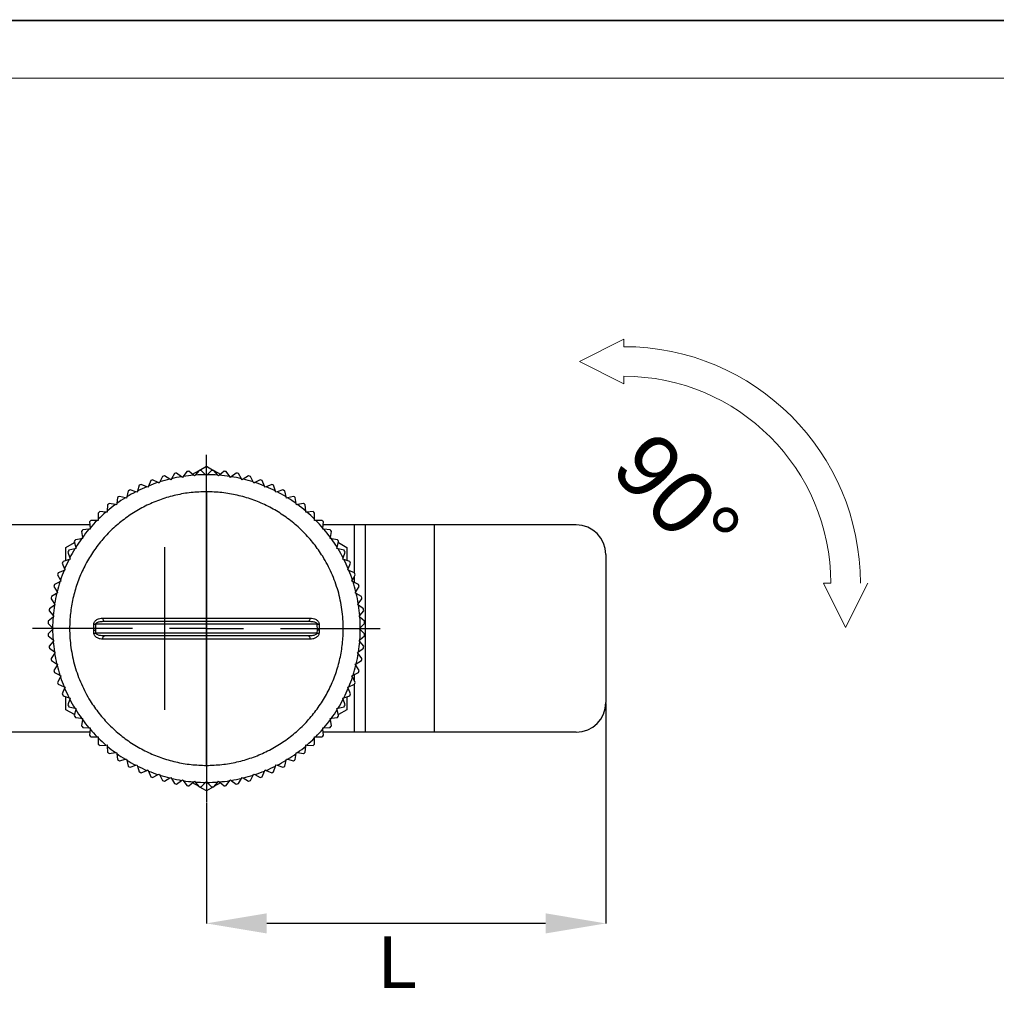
# Model space of a CAD drawing. Header units: millimetres. Extents: x 1540 to 1772, y 1888 to 2052.
# Tile 11 of 17: x 1576 to 1642, y 1985 to 2052. Entities that reach past the tile are written whole.
import ezdxf

# ---------------------------------------------------------------- set-up
doc = ezdxf.new("R2010")
doc.units = ezdxf.units.MM
doc.linetypes.add('CENTERX2', pattern=[20.32, 12.7, -2.54, 2.54, -2.54])
for name, color, linetype in [('1轮廓实线层', 7, 'Continuous'), ('2细线层', 3, 'Continuous'), ('3中心线层', 1, 'CENTERX2')]:
    doc.layers.add(name, color=color, linetype=linetype)
doc.layers.add('20', color=7, linetype='Continuous', lineweight=18)
doc.layers.add('实线层', color=7, linetype='Continuous', lineweight=30)
doc.styles.add('SLDTEXTSTYLE1', font='txt')
doc.styles.get("Standard").update_dxf_attribs({"font": 'arial.ttf'})
doc.dimstyles.new('SLDDIMSTYLE3', dxfattribs={"dimtxt": 3.5, "dimasz": 4.08, "dimexe": 0, "dimexo": 0.0625, "dimgap": 0.875, "dimtad": 2, "dimdec": 0, "dimrnd": 1e-09, "dimzin": 4, "dimdsep": 46, "dimtxsty": 'SLDTEXTSTYLE1', "dimsah": 1, "dimcen": 0.09, "dimadec": 0, "dimazin": 1, "dimtfac": 1, "dimtofl": 0, "dimtmove": 0, "dimatfit": 3, "dimfxl": 1, "dimfrac": 2, "dimtolj": 1, "dimtzin": 12, "dimarcsym": 0})

# ---------------------------------------------------------------- blocks, each defined once
blk = doc.blocks.new('*D13')
at = {"layer": '2细线层', "color": 0, "lineweight": -2, "transparency": 16777216}
for p, q in [((1615.733, 2005.751), (1615.733, 1990.885)), ((1588.733, 1999.001), (1588.733, 1990.885)), ((1611.653, 1990.885), (1592.813, 1990.885))]:
    blk.add_line(p, q, dxfattribs=at)
at = {"layer": '2细线层', "color": 0, "transparency": 16777216}
for points in [[(1592.813, 1991.565), (1592.813, 1990.205), (1588.733, 1990.885)], [(1611.653, 1991.565), (1611.653, 1990.205), (1615.733, 1990.885)]]:
    blk.add_solid(points, dxfattribs=at)
at = {"layer": 'Defpoints', "color": 0, "transparency": 16777216}
for p in [(1615.733, 2005.814), (1588.733, 1999.064), (1588.733, 1990.885)]:
    blk.add_point(p, dxfattribs=at)
at = {"layer": '2细线层', "color": 0, "transparency": 16777216, "insert": (1601.684, 1990.01), "char_height": 3.5, "attachment_point": 2, "style": 'SLDTEXTSTYLE1'}
blk.add_mtext('\\A1;L', dxfattribs=at)
blk = doc.blocks.new('SW_CENTERMARKSYMBOL_0')
at = {"layer": '3中心线层', "color": 0}
for p, q in [((0, 5), (0, 11.75)), ((0, 0), (0, 2.5)), ((-5, 0), (-11.75, 0)), ((0, 0), (-2.5, 0)), ((0, 0), (0, -2.5)), ((0, 0), (2.5, 0)), ((5, 0), (11.75, 0)), ((0, -5), (0, -11.75))]:
    blk.add_line(p, q, dxfattribs=at)

msp = doc.modelspace()

# ---------------------------------------------------------------- linework, layer by layer
at = {"color": 7, "linetype": 'Continuous', "lineweight": 13}
msp.add_lwpolyline([(1540.08231, 2051.91701, 0.10162, 0.10162, 0), (1772.23482, 2051.91701, 0.10162, 0.10162, 0)], format="xyseb", dxfattribs=at)
at = {"layer": '1轮廓实线层', "linetype": 'Continuous', "lineweight": 25}
for p, q in [((1586.5766, 2021.29433), (1586.35905, 2020.93932)), ((1587.05101, 2021.07696), (1586.71416, 2021.32169)), ((1587.40554, 2021.4312), (1587.1608, 2021.09435)), ((1587.86143, 2021.17727), (1587.54482, 2021.44768)), ((1587.78938, 2021.23881), (1588.23913, 2021.49847)), ((1587.9212, 2021.12622), (1587.86143, 2021.17727)), ((1587.97225, 2021.18599), (1587.9212, 2021.12622)), ((1588.24266, 2021.5026), (1587.97225, 2021.18599)), ((1588.2466, 2021.50278), (1588.7328, 2021.78349)), ((1588.67722, 2021.21369), (1588.3828, 2021.50811)), ((1588.7328, 2021.15811), (1588.67722, 2021.21369)), ((1588.7328, 2021.78349), (1589.219, 2021.50278)), ((1588.78838, 2021.21369), (1588.7328, 2021.15811)), ((1589.0828, 2021.50811), (1588.78838, 2021.21369)), ((1589.49335, 2021.18599), (1589.22294, 2021.5026)), ((1589.22648, 2021.49847), (1589.67622, 2021.23881)), ((1589.5444, 2021.12622), (1589.49335, 2021.18599)), ((1589.60418, 2021.17727), (1589.5444, 2021.12622)), ((1589.92078, 2021.44768), (1589.60418, 2021.17727)), ((1590.3048, 2021.09435), (1590.06006, 2021.4312)), ((1590.75144, 2021.32169), (1590.4146, 2021.07696)), ((1591.10655, 2020.93932), (1590.889, 2021.29433)), ((1584.7016, 2020.40078), (1584.31692, 2020.56012)), ((1584.96364, 2020.828), (1584.8043, 2020.44332)), ((1585.46621, 2020.68751), (1585.09522, 2020.87654)), ((1585.53624, 2020.65182), (1585.46621, 2020.68751)), ((1585.57193, 2020.72186), (1585.53624, 2020.65182)), ((1585.76096, 2021.09285), (1585.57193, 2020.72186)), ((1586.25096, 2020.91337), (1585.89594, 2021.13092)), ((1586.31798, 2020.8723), (1586.25096, 2020.91337)), ((1586.35905, 2020.93932), (1586.31798, 2020.8723)), ((1587.1146, 2021.03075), (1587.05101, 2021.07696)), ((1587.1608, 2021.09435), (1587.1146, 2021.03075)), ((1590.351, 2021.03075), (1590.3048, 2021.09435)), ((1590.4146, 2021.07696), (1590.351, 2021.03075)), ((1591.14762, 2020.8723), (1591.10655, 2020.93932)), ((1591.21465, 2020.91337), (1591.14762, 2020.8723)), ((1591.56966, 2021.13092), (1591.21465, 2020.91337)), ((1591.89367, 2020.72186), (1591.70464, 2021.09285)), ((1591.92936, 2020.65182), (1591.89367, 2020.72186)), ((1591.9994, 2020.68751), (1591.92936, 2020.65182)), ((1592.37038, 2020.87654), (1591.9994, 2020.68751)), ((1592.6613, 2020.44332), (1592.50196, 2020.828)), ((1593.14868, 2020.56012), (1592.76401, 2020.40078)), ((1583.44348, 2020.11508), (1583.34628, 2019.71021)), ((1583.96184, 2020.05494), (1583.56585, 2020.18361)), ((1584.0366, 2020.03065), (1583.96184, 2020.05494)), ((1584.06089, 2020.10541), (1584.0366, 2020.03065)), ((1584.18955, 2020.5014), (1584.06089, 2020.10541)), ((1584.77422, 2020.3707), (1584.7016, 2020.40078)), ((1584.8043, 2020.44332), (1584.77422, 2020.3707)), ((1592.69138, 2020.3707), (1592.6613, 2020.44332)), ((1592.76401, 2020.40078), (1592.69138, 2020.3707)), ((1593.40471, 2020.10541), (1593.27605, 2020.5014)), ((1593.429, 2020.03065), (1593.40471, 2020.10541)), ((1593.50376, 2020.05494), (1593.429, 2020.03065)), ((1593.89975, 2020.18361), (1593.50376, 2020.05494)), ((1594.11932, 2019.71021), (1594.02212, 2020.11508)), ((1582.57495, 2019.19483), (1582.16371, 2019.25996)), ((1582.65259, 2019.18253), (1582.57495, 2019.19483)), ((1582.66489, 2019.26017), (1582.65259, 2019.18253)), ((1582.73002, 2019.67141), (1582.66489, 2019.26017)), ((1583.2515, 2019.65213), (1582.84663, 2019.74933)), ((1583.32793, 2019.63378), (1583.2515, 2019.65213)), ((1583.34628, 2019.71021), (1583.32793, 2019.63378)), ((1594.13767, 2019.63378), (1594.11932, 2019.71021)), ((1594.2141, 2019.65213), (1594.13767, 2019.63378)), ((1594.61897, 2019.74933), (1594.2141, 2019.65213)), ((1594.80072, 2019.26017), (1594.73558, 2019.67141)), ((1594.81301, 2019.18253), (1594.80072, 2019.26017)), ((1594.89065, 2019.19482), (1594.81301, 2019.18253)), ((1595.30189, 2019.25996), (1594.89065, 2019.19482)), ((1581.41829, 2018.62332), (1581.41829, 2018.20695)), ((1581.93637, 2018.68585), (1581.52128, 2018.71852)), ((1582.01473, 2018.67968), (1581.93637, 2018.68585)), ((1582.0209, 2018.75805), (1582.01473, 2018.67968)), ((1582.05357, 2019.17313), (1582.0209, 2018.75805)), ((1595.4447, 2018.75805), (1595.41203, 2019.17313)), ((1595.45087, 2018.67968), (1595.4447, 2018.75805)), ((1595.52923, 2018.68585), (1595.45087, 2018.67968)), ((1595.94432, 2018.71852), (1595.52923, 2018.68585)), ((1596.04731, 2018.20695), (1596.04731, 2018.62332)), ((1580.82812, 2018.02535), (1580.86079, 2017.61027)), ((1581.33969, 2018.12834), (1580.92332, 2018.12834)), ((1581.41829, 2018.12834), (1581.33969, 2018.12834)), ((1581.41829, 2018.20695), (1581.41829, 2018.12834)), ((1596.04731, 2018.12834), (1596.04731, 2018.20695)), ((1596.12591, 2018.12834), (1596.04731, 2018.12834)), ((1596.54228, 2018.12834), (1596.12591, 2018.12834)), ((1596.60482, 2017.61027), (1596.63748, 2018.02535)), ((1580.84476, 2017.81383), (1575.2328, 2017.81383)), ((1580.28668, 2017.38293), (1580.35181, 2016.97168)), ((1580.78859, 2017.52574), (1580.3735, 2017.49307)), ((1580.86695, 2017.5319), (1580.78859, 2017.52574)), ((1580.86079, 2017.61027), (1580.86695, 2017.5319)), ((1596.59865, 2017.5319), (1596.60482, 2017.61027)), ((1596.67701, 2017.52574), (1596.59865, 2017.5319)), ((1598.7328, 2017.81383), (1596.62084, 2017.81383)), ((1597.0921, 2017.49307), (1596.67701, 2017.52574)), ((1597.11379, 2016.97168), (1597.17893, 2017.38293)), ((1599.47558, 2017.81383), (1598.7328, 2017.81383)), ((1598.7328, 2014.58886), (1598.7328, 2017.81383)), ((1599.47558, 2003.81383), (1599.47558, 2017.81383)), ((1604.11797, 2017.81383), (1599.47558, 2017.81383)), ((1613.7328, 2017.81383), (1604.11797, 2017.81383)), ((1604.11797, 2017.81383), (1604.11797, 2003.81383)), ((1579.2328, 2016.29866), (1579.81321, 2016.63376)), ((1579.79731, 2016.7), (1579.89451, 2016.29514)), ((1580.28647, 2016.88175), (1579.87523, 2016.81662)), ((1580.22621, 2016.87221), (1580.35572, 2016.94698)), ((1580.36411, 2016.89405), (1580.28647, 2016.88175)), ((1580.35181, 2016.97168), (1580.36411, 2016.89405)), ((1597.10149, 2016.89405), (1597.11379, 2016.97168)), ((1597.17913, 2016.88175), (1597.10149, 2016.89405)), ((1597.10988, 2016.94698), (1597.2394, 2016.87221)), ((1597.59038, 2016.81662), (1597.17913, 2016.88175)), ((1597.57109, 2016.29514), (1597.66829, 2016.7)), ((1597.65239, 2016.63376), (1598.2328, 2016.29866)), ((1579.2328, 2015.41802), (1579.2328, 2016.29866)), ((1579.36303, 2015.98079), (1579.49169, 2015.5848)), ((1579.83642, 2016.20035), (1579.43156, 2016.10315)), ((1579.91286, 2016.2187), (1579.83642, 2016.20035)), ((1579.89451, 2016.29514), (1579.91286, 2016.2187)), ((1585.92781, 2005.31383), (1585.92781, 2016.31383)), ((1597.55274, 2016.2187), (1597.57109, 2016.29514)), ((1597.62918, 2016.20035), (1597.55274, 2016.2187)), ((1598.03404, 2016.10315), (1597.62918, 2016.20035)), ((1597.97391, 2015.5848), (1598.10257, 2015.98079)), ((1598.2328, 2016.29866), (1598.2328, 2015.41802)), ((1578.98652, 2015.22971), (1579.14586, 2014.84504)), ((1579.44123, 2015.48575), (1579.04524, 2015.35708)), ((1579.51599, 2015.51004), (1579.44123, 2015.48575)), ((1579.49169, 2015.5848), (1579.51599, 2015.51004)), ((1597.94962, 2015.51004), (1597.97391, 2015.5848)), ((1598.02437, 2015.48575), (1597.94962, 2015.51004)), ((1598.42037, 2015.35708), (1598.02437, 2015.48575)), ((1598.31974, 2014.84504), (1598.47908, 2015.22971)), ((1615.7328, 2015.81383), (1615.7328, 2005.81383)), ((1579.10332, 2014.74234), (1578.71864, 2014.583)), ((1579.17594, 2014.77242), (1579.10332, 2014.74234)), ((1579.14586, 2014.84504), (1579.17594, 2014.77242)), ((1598.28966, 2014.77242), (1598.31974, 2014.84504)), ((1598.36229, 2014.74234), (1598.28966, 2014.77242)), ((1598.74696, 2014.583), (1598.36229, 2014.74234)), ((1578.82477, 2013.97471), (1578.45379, 2013.78568)), ((1578.6701, 2014.45142), (1578.85913, 2014.08043)), ((1578.89481, 2014.01039), (1578.82477, 2013.97471)), ((1578.85913, 2014.08043), (1578.89481, 2014.01039)), ((1598.57079, 2014.01039), (1598.60648, 2014.08043)), ((1598.64083, 2013.97471), (1598.57079, 2014.01039)), ((1598.60648, 2014.08043), (1598.7955, 2014.45142)), ((1599.01182, 2013.78568), (1598.64083, 2013.97471)), ((1598.7328, 2013.92784), (1598.7328, 2014.32836)), ((1578.41572, 2013.65069), (1578.63327, 2013.29568)), ((1578.67434, 2013.22866), (1578.60732, 2013.18759)), ((1578.63327, 2013.29568), (1578.67434, 2013.22866)), ((1598.79126, 2013.22866), (1598.83233, 2013.29568)), ((1598.85828, 2013.18759), (1598.79126, 2013.22866)), ((1598.83233, 2013.29568), (1599.04989, 2013.65069)), ((1578.22494, 2012.83248), (1578.46968, 2012.49563)), ((1578.60732, 2013.18759), (1578.2523, 2012.97003)), ((1599.2133, 2012.97003), (1598.85828, 2013.18759)), ((1598.99592, 2012.49563), (1599.24066, 2012.83248)), ((1578.09895, 2012.00182), (1578.36936, 2011.68521)), ((1578.45229, 2012.38583), (1578.11544, 2012.1411)), ((1578.51588, 2012.43204), (1578.45229, 2012.38583)), ((1578.46968, 2012.49563), (1578.51588, 2012.43204)), ((1598.94972, 2012.43204), (1598.99592, 2012.49563)), ((1599.01331, 2012.38583), (1598.94972, 2012.43204)), ((1599.35016, 2012.1411), (1599.01331, 2012.38583)), ((1599.09624, 2011.68521), (1599.36665, 2012.00182)), ((1578.36064, 2011.57439), (1578.04403, 2011.30398)), ((1578.42041, 2011.62544), (1578.36064, 2011.57439)), ((1578.36936, 2011.68521), (1578.42041, 2011.62544)), ((1581.7456, 2011.31135), (1581.81855, 2011.31715)), ((1581.75049, 2011.30445), (1581.83495, 2011.31383)), ((1588.7328, 2011.11384), (1588.7328, 2011.31384)), ((1588.7328, 2011.31383), (1588.7328, 2011.11384)), ((1595.63065, 2011.31383), (1595.64998, 2011.32079)), ((1595.63065, 2011.31383), (1595.71512, 2011.30445)), ((1595.64705, 2011.31715), (1595.72, 2011.31135)), ((1599.04519, 2011.62544), (1599.09624, 2011.68521)), ((1599.10496, 2011.57439), (1599.04519, 2011.62544)), ((1599.42157, 2011.30398), (1599.10496, 2011.57439)), ((1578.03853, 2011.16383), (1578.33294, 2010.86942)), ((1578.33294, 2010.75825), (1578.03853, 2010.46383)), ((1578.33294, 2010.86942), (1578.38853, 2010.81383)), ((1578.38853, 2010.81383), (1578.33294, 2010.75825)), ((1581.11442, 2010.81383), (1581.12045, 2011.11868)), ((1581.11503, 2010.70656), (1581.11442, 2010.81383)), ((1581.11503, 2010.70656), (1581.23511, 2010.70825)), ((1581.12045, 2010.50898), (1581.11503, 2010.70656)), ((1581.24037, 2011.11384), (1581.23511, 2010.70825)), ((1581.23511, 2010.70825), (1581.24037, 2010.51383)), ((1588.7328, 2011.11384), (1581.24037, 2011.11384)), ((1588.7328, 2010.51383), (1588.7328, 2011.11384)), ((1596.22523, 2011.11384), (1588.7328, 2011.11384)), ((1588.7328, 2011.11384), (1588.7328, 2010.51383)), ((1596.23049, 2010.70825), (1596.22523, 2011.11384)), ((1596.22523, 2010.51383), (1596.23049, 2010.70825)), ((1596.35058, 2010.70656), (1596.23049, 2010.70825)), ((1596.34515, 2011.11868), (1596.35118, 2010.81383)), ((1596.35058, 2010.70656), (1596.34515, 2010.50898)), ((1596.35118, 2010.81383), (1596.35058, 2010.70656)), ((1599.07708, 2010.81383), (1599.13266, 2010.86942)), ((1599.13266, 2010.75825), (1599.07708, 2010.81383)), ((1599.13266, 2010.86942), (1599.42708, 2011.16383)), ((1599.42708, 2010.46383), (1599.13266, 2010.75825)), ((1578.04403, 2010.32369), (1578.36064, 2010.05328)), ((1578.36936, 2009.94246), (1578.09895, 2009.62585)), ((1578.36064, 2010.05328), (1578.42041, 2010.00223)), ((1578.42041, 2010.00223), (1578.36936, 2009.94246)), ((1581.24037, 2010.51383), (1588.7328, 2010.51383)), ((1588.7328, 2010.51383), (1588.7328, 2010.31383)), ((1588.7328, 2010.51383), (1596.22523, 2010.51383)), ((1588.7328, 2010.31383), (1588.7328, 2010.51383)), ((1595.71827, 2010.32358), (1595.63065, 2010.31383)), ((1599.04519, 2010.00223), (1599.10496, 2010.05328)), ((1599.09624, 2009.94246), (1599.04519, 2010.00223)), ((1599.36665, 2009.62585), (1599.09624, 2009.94246)), ((1599.10496, 2010.05328), (1599.42157, 2010.32369)), ((1578.11544, 2009.48657), (1578.45229, 2009.24184)), ((1578.45229, 2009.24184), (1578.51588, 2009.19563)), ((1598.94972, 2009.19563), (1599.01331, 2009.24184)), ((1599.01331, 2009.24184), (1599.35016, 2009.48657)), ((1578.46968, 2009.13204), (1578.22494, 2008.79519)), ((1578.2523, 2008.65764), (1578.60732, 2008.44008)), ((1578.51588, 2009.19563), (1578.46968, 2009.13204)), ((1598.85828, 2008.44008), (1599.2133, 2008.65764)), ((1598.99592, 2009.13204), (1598.94972, 2009.19563)), ((1599.24066, 2008.79519), (1598.99592, 2009.13204)), ((1578.63327, 2008.33199), (1578.41572, 2007.97698)), ((1578.60732, 2008.44008), (1578.67434, 2008.39901)), ((1578.67434, 2008.39901), (1578.63327, 2008.33199)), ((1598.79126, 2008.39901), (1598.85828, 2008.44008)), ((1598.83233, 2008.33199), (1598.79126, 2008.39901)), ((1599.04989, 2007.97698), (1598.83233, 2008.33199)), ((1578.45379, 2007.84199), (1578.82477, 2007.65296)), ((1578.85913, 2007.54724), (1578.6701, 2007.17625)), ((1578.82477, 2007.65296), (1578.89481, 2007.61728)), ((1578.89481, 2007.61728), (1578.85913, 2007.54724)), ((1598.57079, 2007.61728), (1598.64083, 2007.65296)), ((1598.60648, 2007.54724), (1598.57079, 2007.61728)), ((1598.7955, 2007.17625), (1598.60648, 2007.54724)), ((1598.64083, 2007.65296), (1599.01182, 2007.84199)), ((1598.7328, 2007.29931), (1598.7328, 2007.69983)), ((1578.71864, 2007.04467), (1579.10332, 2006.88533)), ((1579.14586, 2006.78263), (1578.98652, 2006.39796)), ((1579.10332, 2006.88533), (1579.17594, 2006.85525)), ((1579.17594, 2006.85525), (1579.14586, 2006.78263)), ((1598.28966, 2006.85525), (1598.36229, 2006.88533)), ((1598.31974, 2006.78263), (1598.28966, 2006.85525)), ((1598.47908, 2006.39796), (1598.31974, 2006.78263)), ((1598.36229, 2006.88533), (1598.74696, 2007.04467)), ((1598.7328, 2003.81383), (1598.7328, 2007.03881)), ((1579.04524, 2006.27059), (1579.44123, 2006.14192)), ((1579.2328, 2005.32901), (1579.2328, 2006.20964)), ((1579.49169, 2006.04287), (1579.36303, 2005.64688)), ((1579.44123, 2006.14192), (1579.51599, 2006.11763)), ((1579.51599, 2006.11763), (1579.49169, 2006.04287)), ((1597.94962, 2006.11763), (1598.02437, 2006.14192)), ((1597.97391, 2006.04287), (1597.94962, 2006.11763)), ((1598.10257, 2005.64688), (1597.97391, 2006.04287)), ((1598.02437, 2006.14192), (1598.42037, 2006.27059)), ((1598.2328, 2006.20964), (1598.2328, 2005.32901)), ((1579.81321, 2004.99391), (1579.2328, 2005.32901)), ((1579.43156, 2005.52452), (1579.83642, 2005.42732)), ((1579.89451, 2005.33253), (1579.79731, 2004.92767)), ((1579.83642, 2005.42732), (1579.91286, 2005.40897)), ((1579.91286, 2005.40897), (1579.89451, 2005.33253)), ((1597.55274, 2005.40897), (1597.62918, 2005.42732)), ((1597.57109, 2005.33253), (1597.55274, 2005.40897)), ((1597.66829, 2004.92767), (1597.57109, 2005.33253)), ((1597.62918, 2005.42732), (1598.03404, 2005.52452)), ((1598.2328, 2005.32901), (1597.65239, 2004.99391)), ((1579.87523, 2004.81105), (1580.28647, 2004.74592)), ((1580.35572, 2004.68069), (1580.22621, 2004.75546)), ((1580.28647, 2004.74592), (1580.36411, 2004.73362)), ((1580.35181, 2004.65599), (1580.28668, 2004.24474)), ((1580.36411, 2004.73362), (1580.35181, 2004.65599)), ((1597.10149, 2004.73362), (1597.17913, 2004.74592)), ((1597.11379, 2004.65599), (1597.10149, 2004.73362)), ((1597.2394, 2004.75546), (1597.10988, 2004.68069)), ((1597.17893, 2004.24474), (1597.11379, 2004.65599)), ((1597.17913, 2004.74592), (1597.59038, 2004.81105)), ((1580.3735, 2004.1346), (1580.78859, 2004.10193)), ((1580.78859, 2004.10193), (1580.86695, 2004.09577)), ((1580.86079, 2004.0174), (1580.82812, 2003.60232)), ((1580.86695, 2004.09577), (1580.86079, 2004.0174)), ((1596.59865, 2004.09577), (1596.67701, 2004.10193)), ((1596.60482, 2004.0174), (1596.59865, 2004.09577)), ((1596.63748, 2003.60232), (1596.60482, 2004.0174)), ((1596.67701, 2004.10193), (1597.0921, 2004.1346)), ((1580.84476, 2003.81383), (1575.2328, 2003.81383)), ((1580.92332, 2003.49933), (1581.33969, 2003.49933)), ((1581.33969, 2003.49933), (1581.41829, 2003.49933)), ((1581.41829, 2003.49933), (1581.41829, 2003.42072)), ((1581.41829, 2003.42072), (1581.41829, 2003.00435)), ((1596.04731, 2003.49933), (1596.12591, 2003.49933)), ((1596.04731, 2003.42072), (1596.04731, 2003.49933)), ((1596.04731, 2003.00435), (1596.04731, 2003.42072)), ((1596.12591, 2003.49933), (1596.54228, 2003.49933)), ((1598.7328, 2003.81383), (1596.62084, 2003.81383)), ((1599.47558, 2003.81383), (1598.7328, 2003.81383)), ((1604.11797, 2003.81383), (1599.47558, 2003.81383)), ((1613.7328, 2003.81383), (1604.11797, 2003.81383)), ((1581.52128, 2002.90915), (1581.93637, 2002.94182)), ((1581.93637, 2002.94182), (1582.01473, 2002.94799)), ((1582.01473, 2002.94799), (1582.0209, 2002.86962)), ((1582.0209, 2002.86962), (1582.05357, 2002.45454)), ((1595.41203, 2002.45454), (1595.4447, 2002.86962)), ((1595.4447, 2002.86962), (1595.45087, 2002.94799)), ((1595.45087, 2002.94799), (1595.52923, 2002.94182)), ((1595.52923, 2002.94182), (1595.94432, 2002.90915)), ((1582.16371, 2002.36771), (1582.57495, 2002.43284)), ((1582.57495, 2002.43284), (1582.65259, 2002.44514)), ((1582.65259, 2002.44514), (1582.66489, 2002.3675)), ((1582.66489, 2002.3675), (1582.73002, 2001.95626)), ((1582.84663, 2001.87834), (1583.2515, 2001.97554)), ((1583.2515, 2001.97554), (1583.32793, 2001.99389)), ((1583.32793, 2001.99389), (1583.34628, 2001.91746)), ((1583.34628, 2001.91746), (1583.44348, 2001.51259)), ((1594.02212, 2001.51259), (1594.11932, 2001.91746)), ((1594.11932, 2001.91746), (1594.13767, 2001.99389)), ((1594.13767, 2001.99389), (1594.2141, 2001.97554)), ((1594.2141, 2001.97554), (1594.61897, 2001.87834)), ((1594.73558, 2001.95626), (1594.80072, 2002.3675)), ((1594.80072, 2002.3675), (1594.81301, 2002.44514)), ((1594.81301, 2002.44514), (1594.89065, 2002.43284)), ((1594.89065, 2002.43284), (1595.30189, 2002.36771)), ((1583.56585, 2001.44406), (1583.96184, 2001.57273)), ((1583.96184, 2001.57273), (1584.0366, 2001.59702)), ((1584.0366, 2001.59702), (1584.06089, 2001.52226)), ((1584.06089, 2001.52226), (1584.18955, 2001.12627)), ((1584.31692, 2001.06755), (1584.7016, 2001.22689)), ((1584.7016, 2001.22689), (1584.77422, 2001.25697)), ((1584.77422, 2001.25697), (1584.8043, 2001.18435)), ((1592.6613, 2001.18435), (1592.69138, 2001.25697)), ((1592.69138, 2001.25697), (1592.764, 2001.22689)), ((1592.764, 2001.22689), (1593.14868, 2001.06755)), ((1593.27605, 2001.12627), (1593.40471, 2001.52226)), ((1593.40471, 2001.52226), (1593.429, 2001.59702)), ((1593.429, 2001.59702), (1593.50376, 2001.57273)), ((1593.50376, 2001.57273), (1593.89975, 2001.44406)), ((1584.8043, 2001.18435), (1584.96364, 2000.79967)), ((1585.09522, 2000.75113), (1585.46621, 2000.94016)), ((1585.46621, 2000.94016), (1585.53624, 2000.97585)), ((1585.53624, 2000.97585), (1585.57193, 2000.90581)), ((1585.57193, 2000.90581), (1585.76096, 2000.53482)), ((1585.89594, 2000.49675), (1586.25096, 2000.7143)), ((1586.25096, 2000.7143), (1586.31798, 2000.75537)), ((1586.31798, 2000.75537), (1586.35905, 2000.68835)), ((1586.35905, 2000.68835), (1586.5766, 2000.33334)), ((1586.71416, 2000.30598), (1587.05101, 2000.55071)), ((1587.05101, 2000.55071), (1587.1146, 2000.59692)), ((1587.1146, 2000.59692), (1587.1608, 2000.53332)), ((1590.3048, 2000.53332), (1590.351, 2000.59692)), ((1590.351, 2000.59692), (1590.41459, 2000.55071)), ((1590.41459, 2000.55071), (1590.75144, 2000.30598)), ((1590.889, 2000.33334), (1591.10655, 2000.68835)), ((1591.10655, 2000.68835), (1591.14762, 2000.75537)), ((1591.14762, 2000.75537), (1591.21465, 2000.7143)), ((1591.21465, 2000.7143), (1591.56966, 2000.49675)), ((1591.70464, 2000.53482), (1591.89367, 2000.90581)), ((1591.89367, 2000.90581), (1591.92936, 2000.97585)), ((1591.92936, 2000.97585), (1591.9994, 2000.94016)), ((1591.9994, 2000.94016), (1592.37038, 2000.75113)), ((1592.50196, 2000.79967), (1592.6613, 2001.18435)), ((1587.1608, 2000.53332), (1587.40554, 2000.19647)), ((1587.54482, 2000.17999), (1587.86143, 2000.4504)), ((1588.23913, 2000.1292), (1587.78938, 2000.38886)), ((1587.86143, 2000.4504), (1587.9212, 2000.50145)), ((1587.9212, 2000.50145), (1587.97225, 2000.44168)), ((1587.97225, 2000.44168), (1588.24266, 2000.12507)), ((1588.7328, 1999.84418), (1588.2466, 2000.12489)), ((1588.3828, 2000.11956), (1588.67722, 2000.41398)), ((1588.67722, 2000.41398), (1588.7328, 2000.46956)), ((1588.7328, 2000.46956), (1588.78838, 2000.41398)), ((1589.219, 2000.12489), (1588.7328, 1999.84418)), ((1588.78838, 2000.41398), (1589.0828, 2000.11956)), ((1589.22294, 2000.12507), (1589.49335, 2000.44168)), ((1589.67622, 2000.38886), (1589.22648, 2000.1292)), ((1589.49335, 2000.44168), (1589.5444, 2000.50145)), ((1589.5444, 2000.50145), (1589.60418, 2000.4504)), ((1589.60418, 2000.4504), (1589.92078, 2000.17999)), ((1590.06006, 2000.19647), (1590.3048, 2000.53332))]:
    msp.add_line(p, q, dxfattribs=at)
at = {"layer": '1轮廓实线层', "linetype": 'Continuous', "lineweight": 25, "flags": 128}
for points in [[(1581.72437, 2011.51383), (1581.7265, 2011.47482), (1581.73279, 2011.4373), (1581.74301, 2011.40272), (1581.75676, 2011.37241), (1581.77352, 2011.34754), (1581.79263, 2011.32906), (1581.81338, 2011.31768), (1581.83495, 2011.31383)], [(1581.72437, 2010.11383), (1581.7265, 2010.15285), (1581.73279, 2010.19037), (1581.74301, 2010.22495), (1581.75676, 2010.25526), (1581.77352, 2010.28013), (1581.79264, 2010.29861), (1581.81338, 2010.30999), (1581.83495, 2010.31383)], [(1595.74123, 2010.11383), (1595.73911, 2010.15285), (1595.73281, 2010.19037), (1595.72259, 2010.22495), (1595.70884, 2010.25526), (1595.69208, 2010.28013), (1595.67297, 2010.29861), (1595.65222, 2010.30999), (1595.63065, 2010.31383)]]:
    msp.add_lwpolyline(points, dxfattribs=at)
at = {"layer": '1轮廓实线层', "linetype": 'Continuous', "lineweight": 25}
for centre, radius, start, end in [((1588.7328, 2010.81383), 10.7, 100.8744955, 101.6255052), ((1588.7328, 2010.81383), 10.4, 94.806215, 98.693783), ((1588.7328, 2010.81383), 10.7, 96.3744955, 97.1255052), ((1588.7328, 2010.81383), 10.4, 90.306215, 94.193783), ((1588.7328, 2010.81383), 10.7, 91.8744955, 92.6255052), ((1588.7328, 2010.81383), 10.40001, 85.8062153, 89.6937833), ((1588.7328, 2010.81383), 10.7, 87.3744956, 88.1255052), ((1588.7328, 2010.81383), 10.4, 81.3062151, 85.193783), ((1588.7328, 2010.81383), 10.7, 82.8744956, 83.6255052), ((1588.7328, 2010.81383), 10.7, 78.3744956, 79.1255052), ((1588.7328, 2010.81383), 10.7, 114.3744955, 115.1255052), ((1588.7328, 2010.81383), 10.4, 108.3062151, 112.193783), ((1588.7328, 2010.81383), 10.7, 109.8744955, 110.6255052), ((1588.7328, 2010.81383), 10.4, 103.8062151, 107.693783), ((1588.7328, 2010.81383), 10.7, 105.3744955, 106.1255052), ((1588.7328, 2010.81383), 10.4, 99.3062151, 103.193783), ((1588.7328, 2010.81383), 10.4, 76.8062151, 80.693783), ((1588.7328, 2010.81383), 10.4, 72.3062151, 76.193783), ((1588.7328, 2010.81383), 10.7, 73.8744956, 74.6255052), ((1588.7328, 2010.81383), 10.4, 67.8062151, 71.693783), ((1588.7328, 2010.81383), 10.7, 69.3744956, 70.1255052), ((1588.7328, 2010.81383), 10.7, 64.8744956, 65.6255052), ((1588.7328, 2010.81383), 10.4, 117.3062151, 121.193783), ((1588.7328, 2010.81383), 10.7, 118.8744955, 119.6255052), ((1588.7328, 2010.81383), 10.4, 112.8062151, 116.693783), ((1588.7328, 2010.81383), 10.4, 63.3062151, 67.193783), ((1588.7328, 2010.81383), 10.4, 58.8062151, 62.693783), ((1588.7328, 2010.81383), 10.7, 60.3744956, 61.1255052), ((1588.7328, 2010.81383), 10.4, 126.3062151, 130.193783), ((1588.7328, 2010.81383), 10.7, 127.8744955, 128.6255052), ((1588.7328, 2010.81383), 10.4, 121.8062151, 125.693783), ((1588.7328, 2010.81383), 10.7, 123.3744955, 124.1255052), ((1588.7328, 2010.81383), 10.4, 54.3062151, 58.193783), ((1588.7328, 2010.81383), 10.7, 55.8744956, 56.6255052), ((1588.7328, 2010.81383), 10.4, 49.8062151, 53.693783), ((1588.7328, 2010.81383), 10.7, 51.3744956, 52.1255052), ((1588.7328, 2010.81383), 10.7, 132.3744955, 133.1255052), ((1588.7328, 2010.81383), 10.4, 130.8062151, 134.6937837), ((1588.7328, 2010.81383), 10.4, 45.3062152, 49.193783), ((1588.7328, 2010.81383), 10.7, 46.8744956, 47.6255052), ((1588.7328, 2010.81383), 10.7, 136.8744955, 137.6255052), ((1588.7328, 2010.81383), 10.4, 135.3062152, 139.193783), ((1588.7328, 2010.81383), 10.4, 40.8062151, 44.6937837), ((1588.7328, 2010.81383), 10.7, 42.3744956, 43.1255052), ((1588.7328, 2010.81383), 10.7, 141.3744955, 142.1255052), ((1588.7328, 2010.81383), 10.4, 139.8062151, 143.693783), ((1588.7328, 2010.81383), 10.4, 36.3062151, 40.193783), ((1588.7328, 2010.81383), 10.7, 37.8744956, 38.6255052), ((1613.7328, 2015.81383), 2, 0, 90), ((1588.7328, 2010.81383), 10.7, 145.8744955, 146.6255052), ((1588.7328, 2010.81383), 10.4, 144.3062151, 148.193783), ((1588.7328, 2010.81383), 10.4, 31.8062151, 35.693783), ((1588.7328, 2010.81383), 10.7, 33.3744956, 34.1255052), ((1588.7328, 2010.81383), 10.7, 150.3744955, 151.1255052), ((1588.7328, 2010.81383), 10.4, 148.8062151, 152.693783), ((1588.7328, 2010.81383), 10.4, 27.3062151, 31.193783), ((1588.7328, 2010.81383), 10.7, 28.8744956, 29.6255052), ((1588.7328, 2010.81383), 10.7, 154.8744955, 155.6255052), ((1588.7328, 2010.81383), 10.4, 153.3062151, 157.193783), ((1588.7328, 2010.81383), 10.4, 22.8062151, 26.693783), ((1588.7328, 2010.81383), 10.7, 24.3744956, 25.1255052), ((1588.7328, 2010.81383), 10.7, 159.3744955, 160.1255052), ((1588.7328, 2010.81383), 10.4, 157.8062151, 161.693783), ((1588.7328, 2010.81383), 10.4, 18.3062151, 22.193783), ((1588.7328, 2010.81383), 10.7, 19.8744956, 20.6255052), ((1588.7328, 2010.81383), 10.4, 162.3062151, 166.1937825), ((1588.7328, 2010.81383), 10.4, 13.8062151, 17.693783), ((1588.7328, 2010.81383), 10.7, 163.8744955, 164.6255052), ((1588.7328, 2010.81383), 10.7, 15.3744956, 16.1255052), ((1588.7328, 2010.81383), 10.7, 168.3744955, 169.1255052), ((1588.7328, 2010.81383), 10.40001, 166.8062158, 170.6937823), ((1588.7328, 2010.81383), 10.4, 9.3062151, 13.193783), ((1588.7328, 2010.81383), 10.7, 10.8744956, 11.6255052), ((1588.7328, 2010.81383), 10.7, 172.8744954, 173.6255051), ((1588.7328, 2010.81383), 10.4, 171.3062151, 175.193783), ((1588.7328, 2010.81383), 10.4, 4.8062151, 8.693783), ((1588.7328, 2010.81383), 10.7, 6.3744956, 7.1255052), ((1588.7328, 2010.81383), 10.7, 177.3744952, 178.1255049), ((1588.7328, 2010.81383), 10.40001, 175.8062156, 179.6937823), ((1582.08575, 2011.51384), 0.36137, 178.2236736, 180.0003834), ((1595.37986, 2011.51384), 0.36137, 359.9996166, 1.7763264), ((1588.7328, 2010.81383), 10.4, 0.3062151, 4.193783), ((1588.7328, 2010.81383), 10.7, 1.8744956, 2.6255052), ((1588.7328, 2010.81383), 10.4, 180.3062151, 184.193783), ((1588.7328, 2010.81383), 10.4, 355.8062151, 359.693783), ((1588.7328, 2010.81383), 10.7, 181.8744952, 182.625505), ((1588.7328, 2010.81383), 10.4, 184.8062151, 188.693783), ((1582.08575, 2010.11383), 0.36137, 179.9996166, 181.7763264), ((1595.37986, 2010.11383), 0.36137, 358.2236736, 0.0003834), ((1588.7328, 2010.81383), 10.4, 351.3062151, 355.193783), ((1588.7328, 2010.81383), 10.7, 357.3744956, 358.1255052), ((1588.7328, 2010.81383), 10.7, 186.3744952, 187.125505), ((1588.7328, 2010.81383), 10.7, 352.8744952, 353.6255047), ((1588.7328, 2010.81383), 10.7, 190.8744952, 191.625505), ((1588.7328, 2010.81383), 10.4, 189.3062151, 193.193783), ((1588.7328, 2010.81383), 10.4, 346.8062151, 350.693783), ((1588.7328, 2010.81383), 10.7, 348.3744952, 349.1255047), ((1588.7328, 2010.81383), 10.7, 195.3744952, 196.125505), ((1588.7328, 2010.81383), 10.4, 193.8062151, 197.693783), ((1588.7328, 2010.81383), 10.4, 342.3062151, 346.193783), ((1588.7328, 2010.81383), 10.7, 343.8744952, 344.6255049), ((1588.7328, 2010.81383), 10.4, 198.3062151, 202.193783), ((1588.7328, 2010.81383), 10.4, 337.8062151, 341.693783), ((1588.7328, 2010.81383), 10.7, 199.8744952, 200.625505), ((1588.7328, 2010.81383), 10.4, 202.8062151, 206.693783), ((1588.7328, 2010.81383), 10.4, 333.3062151, 337.193783), ((1588.7328, 2010.81383), 10.7, 339.3744952, 340.1255049), ((1588.7328, 2010.81383), 10.7, 204.3744952, 205.125505), ((1588.7328, 2010.81383), 10.4, 207.3062151, 211.193783), ((1588.7328, 2010.81383), 10.4, 328.8062151, 332.693783), ((1588.7328, 2010.81383), 10.7, 334.8744952, 335.6255049), ((1588.7328, 2010.81383), 10.7, 208.8744952, 209.625505), ((1588.7328, 2010.81383), 10.4, 211.8062151, 215.693783), ((1588.7328, 2010.81383), 10.4, 324.3062151, 328.193783), ((1588.7328, 2010.81383), 10.7, 330.3744952, 331.1255049), ((1613.7328, 2005.81383), 2, 270, 0), ((1588.7328, 2010.81383), 10.7, 213.3744952, 214.125505), ((1588.7328, 2010.81383), 10.4, 216.3062151, 220.193783), ((1588.7328, 2010.81383), 10.4, 319.8062151, 323.693783), ((1588.7328, 2010.81383), 10.7, 325.8744952, 326.6255049), ((1588.7328, 2010.81383), 10.7, 217.8744952, 218.625505), ((1588.7328, 2010.81383), 10.4, 220.8062151, 224.6937837), ((1588.7328, 2010.81383), 10.4, 315.3062164, 319.193783), ((1588.7328, 2010.81383), 10.7, 321.3744952, 322.1255049), ((1588.7328, 2010.81383), 10.7, 222.3744952, 223.125505), ((1588.7328, 2010.81383), 10.4, 225.3062165, 229.193783), ((1588.7328, 2010.81383), 10.4, 310.8062151, 314.6937837), ((1588.7328, 2010.81383), 10.7, 316.8744952, 317.6255049), ((1588.7328, 2010.81383), 10.7, 226.8744952, 227.625505), ((1588.7328, 2010.81383), 10.4, 229.8062151, 233.693783), ((1588.7328, 2010.81383), 10.4, 306.3062151, 310.193783), ((1588.7328, 2010.81383), 10.7, 312.3744952, 313.1255049), ((1588.7328, 2010.81383), 10.7, 231.3744952, 232.125505), ((1588.7328, 2010.81383), 10.4, 234.3062151, 238.193783), ((1588.7328, 2010.81383), 10.7, 235.8744952, 236.625505), ((1588.7328, 2010.81383), 10.4, 238.8062151, 242.693783), ((1588.7328, 2010.81383), 10.4, 297.3062151, 301.193783), ((1588.7328, 2010.81383), 10.4, 301.8062151, 305.693783), ((1588.7328, 2010.81383), 10.7, 303.3744952, 304.1255049), ((1588.7328, 2010.81383), 10.7, 307.8744952, 308.6255049), ((1588.7328, 2010.81383), 10.7, 240.3744952, 241.125505), ((1588.7328, 2010.81383), 10.4, 243.3062151, 247.193783), ((1588.7328, 2010.81383), 10.4, 292.8062151, 296.693783), ((1588.7328, 2010.81383), 10.7, 298.8744952, 299.6255049), ((1588.7328, 2010.81383), 10.7, 244.8744952, 245.625505), ((1588.7328, 2010.81383), 10.4, 247.8062151, 251.693783), ((1588.7328, 2010.81383), 10.7, 249.3744952, 250.125505), ((1588.7328, 2010.81383), 10.4, 252.3062151, 256.193783), ((1588.7328, 2010.81383), 10.4, 256.8062151, 260.693783), ((1588.7328, 2010.81383), 10.4, 279.3062151, 283.193783), ((1588.7328, 2010.81383), 10.4, 283.8062151, 287.693783), ((1588.7328, 2010.81383), 10.4, 288.3062151, 292.193783), ((1588.7328, 2010.81383), 10.7, 289.8744952, 290.6255049), ((1588.7328, 2010.81383), 10.7, 294.3744952, 295.1255049), ((1588.7328, 2010.81383), 10.7, 253.8744952, 254.625505), ((1588.7328, 2010.81383), 10.7, 258.3744952, 259.125505), ((1588.7328, 2010.81383), 10.4, 261.3062151, 265.193783), ((1588.7328, 2010.81383), 10.7, 262.8744952, 263.625505), ((1588.7328, 2010.81383), 10.4, 265.8062151, 269.693783), ((1588.7328, 2010.81383), 10.7, 267.3744952, 268.125505), ((1588.7328, 2010.81383), 10.4, 270.3062151, 274.193783), ((1588.7328, 2010.81383), 10.7, 271.8744952, 272.6255049), ((1588.7328, 2010.81383), 10.4, 274.8062151, 278.693783), ((1588.7328, 2010.81383), 10.7, 276.3744952, 277.1255049), ((1588.7328, 2010.81383), 10.7, 280.8744952, 281.6255049), ((1588.7328, 2010.81383), 10.7, 285.3744952, 286.1255049)]:
    msp.add_arc(centre, radius, start, end, dxfattribs=at)
for points, knots in [([(1588.7328, 2020.06383), (1588.38646, 2020.05231), (1587.69267, 2020.02921), (1586.66574, 2019.84752), (1585.66439, 2019.56162), (1584.70274, 2019.16027), (1583.79159, 2018.65545), (1582.94192, 2018.05247), (1582.16716, 2017.3559), (1581.47452, 2016.57781), (1580.87233, 2015.72761), (1580.37183, 2014.81385), (1579.97573, 2013.85037), (1579.69051, 2012.85368), (1579.521, 2011.83738), (1579.45876, 2010.72657), (1579.54333, 2009.52789), (1579.80899, 2008.26646), (1580.24931, 2007.0549), (1580.81248, 2005.98754), (1581.45973, 2005.06848), (1582.15042, 2004.28863), (1582.92338, 2003.59007), (1583.7715, 2002.98491), (1584.68135, 2002.47776), (1585.64439, 2002.07292), (1586.65024, 2001.78346), (1587.68476, 2001.599), (1588.38383, 2001.57554), (1588.7328, 2001.56383)], [0, 0, 0, 0, 0.03575942, 0.07163287, 0.10739229, 0.14315171, 0.17902516, 0.21478458, 0.250544, 0.28641744, 0.32217686, 0.35793628, 0.39380973, 0.42956915, 0.46479691, 0.50002467, 0.54427051, 0.58851636, 0.6327622, 0.67700804, 0.71276746, 0.74864091, 0.78440033, 0.82015975, 0.8560332, 0.89179262, 0.92782286, 0.96396976, 1, 1, 1, 1]), ([(1588.7328, 2011.52539), (1588.7328, 2011.87616), (1588.7328, 2012.5777), (1588.7328, 2013.62663), (1588.7328, 2014.66587), (1588.7328, 2015.67727), (1588.7328, 2016.64432), (1588.7328, 2017.57124), (1588.7328, 2018.45735), (1588.7328, 2019.30084), (1588.7328, 2019.80957), (1588.7328, 2020.06383)], [0, 0, 0, 0, 0.10935605, 0.21871209, 0.33124517, 0.44377824, 0.55313429, 0.66249033, 0.77502341, 0.88755648, 1, 1, 1, 1]), ([(1588.7328, 2020.06383), (1588.7328, 2019.81669), (1588.7328, 2019.3224), (1588.7328, 2018.49741), (1588.7328, 2017.61394), (1588.7328, 2016.68019), (1588.7328, 2015.71401), (1588.7328, 2014.71376), (1588.7328, 2013.67574), (1588.7328, 2012.6077), (1588.7328, 2011.88606), (1588.7328, 2011.52539)], [0, 0, 0, 0, 0.10935605, 0.21871209, 0.33124517, 0.44377824, 0.55313429, 0.66249033, 0.77502341, 0.88755648, 1, 1, 1, 1]), ([(1588.7328, 2001.56383), (1589.07914, 2001.57536), (1589.77294, 2001.59846), (1590.79986, 2001.78015), (1591.80121, 2002.06605), (1592.76287, 2002.4674), (1593.67402, 2002.97222), (1594.52368, 2003.5752), (1595.29844, 2004.27177), (1595.99108, 2005.04986), (1596.59328, 2005.90006), (1597.09377, 2006.81382), (1597.48987, 2007.7773), (1597.77509, 2008.77399), (1597.9446, 2009.79029), (1598.00684, 2010.9011), (1597.92227, 2012.09978), (1597.65661, 2013.36121), (1597.21629, 2014.57277), (1596.65312, 2015.64013), (1596.00587, 2016.55919), (1595.31518, 2017.33904), (1594.54222, 2018.0376), (1593.6941, 2018.64276), (1592.78425, 2019.14991), (1591.82121, 2019.55475), (1590.81536, 2019.84421), (1589.78084, 2020.02867), (1589.08177, 2020.05213), (1588.7328, 2020.06383)], [0, 0, 0, 0, 0.03575942, 0.07163287, 0.10739229, 0.14315171, 0.17902516, 0.21478458, 0.250544, 0.28641744, 0.32217686, 0.35793628, 0.39380973, 0.42956915, 0.46479691, 0.50002467, 0.54427051, 0.58851636, 0.6327622, 0.67700804, 0.71276746, 0.74864091, 0.78440033, 0.82015975, 0.8560332, 0.89179262, 0.92782286, 0.96396976, 1, 1, 1, 1]), ([(1581.12045, 2011.11868), (1581.1221, 2011.13638), (1581.12542, 2011.172), (1581.14848, 2011.24312), (1581.21668, 2011.35078), (1581.35158, 2011.4474), (1581.53162, 2011.51408), (1581.65754, 2011.52123), (1581.72455, 2011.52504)], [0, 0, 0, 0, 0.05876722, 0.11826315, 0.25001868, 0.49932644, 0.7335747, 1, 1, 1, 1]), ([(1581.24037, 2011.11384), (1581.24174, 2011.12131), (1581.24467, 2011.13723), (1581.26453, 2011.16968), (1581.33766, 2011.23176), (1581.50675, 2011.29113), (1581.66051, 2011.29953), (1581.75049, 2011.30445)], [0, 0, 0, 0, 0.0376866, 0.08034481, 0.18883275, 0.52528542, 1, 1, 1, 1]), ([(1581.72455, 2011.52504), (1582.07473, 2011.52506), (1582.7751, 2011.5251), (1583.9003, 2011.52516), (1585.06674, 2011.52521), (1586.26939, 2011.52527), (1587.49516, 2011.52533), (1588.32025, 2011.52537), (1588.7328, 2011.52539)], [0, 0, 0, 0, 0.16666678, 0.33333351, 0.5000002, 0.66666684, 0.83333344, 1, 1, 1, 1]), ([(1581.83495, 2011.31383), (1582.03686, 2011.31383), (1582.44052, 2011.31383), (1583.06524, 2011.31383), (1583.69781, 2011.31383), (1584.33787, 2011.31383), (1585.17354, 2011.31383), (1586.21474, 2011.31383), (1587.46785, 2011.31383), (1588.31064, 2011.31383), (1588.7328, 2011.31383)], [0, 0, 0, 0, 0.098394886, 0.1967132, 0.291457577, 0.385911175, 0.480368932, 0.654138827, 0.826752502, 1, 1, 1, 1]), ([(1588.7328, 2011.31384), (1588.7328, 2011.31608), (1588.7328, 2011.32058), (1588.7328, 2011.35516), (1588.7328, 2011.40598), (1588.7328, 2011.46579), (1588.7328, 2011.50685), (1588.7328, 2011.52539)], [0, 0, 0, 0, 0.20731208, 0.41462417, 0.62193625, 0.82924834, 1, 1, 1, 1]), ([(1588.7328, 2011.52539), (1589.14535, 2011.52537), (1589.97045, 2011.52533), (1591.19622, 2011.52527), (1592.39886, 2011.52521), (1593.5653, 2011.52516), (1594.6905, 2011.5251), (1595.39087, 2011.52506), (1595.74106, 2011.52504)], [0, 0, 0, 0, 0.166666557, 0.333333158, 0.499999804, 0.666666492, 0.833333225, 1, 1, 1, 1]), ([(1588.7328, 2011.52539), (1588.7328, 2011.50281), (1588.7328, 2011.45767), (1588.7328, 2011.39583), (1588.7328, 2011.34778), (1588.7328, 2011.31878), (1588.7328, 2011.31537), (1588.7328, 2011.31384)], [0, 0, 0, 0, 0.20731208, 0.41462417, 0.62193625, 0.82924834, 1, 1, 1, 1]), ([(1588.7328, 2011.31383), (1589.04967, 2011.31383), (1589.68196, 2011.31383), (1590.62464, 2011.31383), (1591.55739, 2011.31383), (1592.53879, 2011.31383), (1593.56192, 2011.31383), (1594.62343, 2011.31383), (1595.29175, 2011.31383), (1595.63065, 2011.31383)], [0, 0, 0, 0, 0.13006487, 0.25953939, 0.389179, 0.51973626, 0.67671904, 0.83606924, 1, 1, 1, 1]), ([(1595.64998, 2011.32079), (1595.65779, 2011.32274), (1595.67999, 2011.32827), (1595.71057, 2011.36964), (1595.73627, 2011.43508), (1595.73958, 2011.48758), (1595.74123, 2011.51383)], [0, 0, 0, 0, 0.15330343, 0.43553562, 0.71776781, 1, 1, 1, 1]), ([(1595.71512, 2011.30445), (1595.8051, 2011.29953), (1595.95885, 2011.29113), (1596.12795, 2011.23176), (1596.20107, 2011.16969), (1596.22093, 2011.13723), (1596.22386, 2011.12131), (1596.22523, 2011.11384)], [0, 0, 0, 0, 0.47470958, 0.81115823, 0.91964826, 0.96230925, 1, 1, 1, 1]), ([(1595.74106, 2011.52504), (1595.80806, 2011.52123), (1595.93398, 2011.51407), (1596.11402, 2011.44741), (1596.24891, 2011.35078), (1596.31712, 2011.24314), (1596.34019, 2011.17201), (1596.3435, 2011.13639), (1596.34515, 2011.11868)], [0, 0, 0, 0, 0.26639572, 0.50067137, 0.74997858, 0.8817174, 0.94121797, 1, 1, 1, 1]), ([(1581.12045, 2011.11868), (1581.13962, 2011.11791), (1581.17645, 2011.11641), (1581.21965, 2011.11468), (1581.24037, 2011.11384)], [0, 0, 0, 0, 0.52035475, 1, 1, 1, 1]), ([(1596.22523, 2011.11384), (1596.24595, 2011.11468), (1596.28915, 2011.11641), (1596.32598, 2011.11791), (1596.34515, 2011.11868)], [0, 0, 0, 0, 0.47964525, 1, 1, 1, 1]), ([(1581.72455, 2010.10263), (1581.66327, 2010.10319), (1581.53686, 2010.10433), (1581.38144, 2010.16893), (1581.26349, 2010.24312), (1581.18841, 2010.31908), (1581.13429, 2010.40762), (1581.12495, 2010.47608), (1581.12045, 2010.50898)], [0, 0, 0, 0, 0.24275605, 0.50079627, 0.64724164, 0.77373773, 0.89127118, 1, 1, 1, 1]), ([(1581.83495, 2010.31383), (1581.7165, 2010.31969), (1581.53427, 2010.32869), (1581.33749, 2010.39588), (1581.26445, 2010.45804), (1581.24463, 2010.49047), (1581.24173, 2010.50637), (1581.24037, 2010.51383)], [0, 0, 0, 0, 0.543371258, 0.835894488, 0.930181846, 0.967249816, 1, 1, 1, 1]), ([(1588.7328, 2010.10266), (1588.32025, 2010.10265), (1587.49515, 2010.10265), (1586.26938, 2010.10265), (1585.06674, 2010.10264), (1583.9003, 2010.10264), (1582.7751, 2010.10264), (1582.07473, 2010.10263), (1581.72455, 2010.10263)], [0, 0, 0, 0, 0.16666667, 0.33333335, 0.50000001, 0.66666668, 0.83333334, 1, 1, 1, 1]), ([(1581.81476, 2010.31053), (1581.80393, 2010.311), (1581.78127, 2010.31199), (1581.75831, 2010.31464), (1581.74632, 2010.31603)], [0, 0, 0, 0, 0.47742873, 1, 1, 1, 1]), ([(1588.7328, 2010.31383), (1588.30239, 2010.31383), (1587.4543, 2010.31383), (1586.21527, 2010.31383), (1585.03476, 2010.31383), (1583.91257, 2010.31383), (1582.83825, 2010.31383), (1582.16975, 2010.31383), (1581.83495, 2010.31383)], [0, 0, 0, 0, 0.17665553, 0.34808302, 0.51397205, 0.67643274, 0.83795099, 1, 1, 1, 1]), ([(1588.7328, 2010.10266), (1588.7328, 2010.12523), (1588.7328, 2010.17037), (1588.7328, 2010.23215), (1588.7328, 2010.28011), (1588.7328, 2010.30894), (1588.7328, 2010.31232), (1588.7328, 2010.31383)], [0, 0, 0, 0, 0.20754739, 0.41509477, 0.62264216, 0.83018954, 1, 1, 1, 1]), ([(1595.63065, 2010.31383), (1595.29591, 2010.31383), (1594.62747, 2010.31383), (1593.55315, 2010.31383), (1592.43106, 2010.31383), (1591.25055, 2010.31383), (1590.01153, 2010.31383), (1589.16329, 2010.31383), (1588.7328, 2010.31383)], [0, 0, 0, 0, 0.16201785, 0.3235362, 0.48602744, 0.65185552, 0.82331365, 1, 1, 1, 1]), ([(1588.7328, 2010.31383), (1588.7328, 2010.31159), (1588.7328, 2010.30709), (1588.7328, 2010.27251), (1588.7328, 2010.22169), (1588.7328, 2010.162), (1588.7328, 2010.12107), (1588.7328, 2010.10266)], [0, 0, 0, 0, 0.20754739, 0.41509477, 0.62264216, 0.83018954, 1, 1, 1, 1]), ([(1588.7328, 2001.56383), (1588.7328, 2001.81098), (1588.7328, 2002.30527), (1588.7328, 2003.13026), (1588.7328, 2004.01373), (1588.7328, 2004.94748), (1588.7328, 2005.91366), (1588.7328, 2006.91391), (1588.7328, 2007.95193), (1588.7328, 2009.02009), (1588.7328, 2009.74186), (1588.7328, 2010.10266)], [0, 0, 0, 0, 0.10935179, 0.21870358, 0.33123228, 0.44376098, 0.55311277, 0.66246456, 0.77499326, 0.88752196, 1, 1, 1, 1]), ([(1588.7328, 2010.10266), (1588.7328, 2009.75188), (1588.7328, 2009.05034), (1588.7328, 2008.00141), (1588.7328, 2006.96216), (1588.7328, 2005.95075), (1588.7328, 2004.98369), (1588.7328, 2004.05674), (1588.7328, 2003.17063), (1588.7328, 2002.32702), (1588.7328, 2001.81819), (1588.7328, 2001.56383)], [0, 0, 0, 0, 0.10935179, 0.21870358, 0.33123228, 0.44376098, 0.55311277, 0.66246456, 0.77499326, 0.88752196, 1, 1, 1, 1]), ([(1595.74106, 2010.10263), (1595.39087, 2010.10263), (1594.6905, 2010.10264), (1593.5653, 2010.10264), (1592.39887, 2010.10264), (1591.19622, 2010.10265), (1589.97045, 2010.10265), (1589.14535, 2010.10265), (1588.7328, 2010.10266)], [0, 0, 0, 0, 0.16666666, 0.33333332, 0.49999999, 0.66666665, 0.83333333, 1, 1, 1, 1]), ([(1595.71928, 2010.31603), (1595.70729, 2010.31464), (1595.68434, 2010.31199), (1595.66167, 2010.311), (1595.65085, 2010.31053)], [0, 0, 0, 0, 0.52257127, 1, 1, 1, 1]), ([(1596.22523, 2010.51383), (1596.22387, 2010.50638), (1596.22097, 2010.49047), (1596.20115, 2010.45804), (1596.1281, 2010.39599), (1595.96002, 2010.33686), (1595.80728, 2010.32847), (1595.71827, 2010.32358)], [0, 0, 0, 0, 0.03785074, 0.08069366, 0.18967539, 0.52779792, 1, 1, 1, 1]), ([(1596.34515, 2010.50898), (1596.34066, 2010.47609), (1596.3313, 2010.40763), (1596.2772, 2010.31909), (1596.20212, 2010.24312), (1596.08418, 2010.16894), (1595.92874, 2010.10433), (1595.80233, 2010.10319), (1595.74106, 2010.10263)], [0, 0, 0, 0, 0.10870928, 0.22626, 0.35271047, 0.49920248, 0.75724334, 1, 1, 1, 1])]:
    msp.add_open_spline(points, degree=3, knots=knots, dxfattribs=at)
for points in [[(1581.12045, 2010.50898), (1581.13882, 2010.50973), (1581.17554, 2010.51121), (1581.21876, 2010.51296), (1581.24037, 2010.51383)], [(1596.22523, 2010.51383), (1596.24684, 2010.51296), (1596.29006, 2010.51121), (1596.32679, 2010.50973), (1596.34515, 2010.50898)]]:
    msp.add_open_spline(points, degree=3, dxfattribs=at)
at = {"layer": '20', "color": 7, "lineweight": 18}
for p, q in [((1616.94579, 2030.36606), (1613.94579, 2028.86606)), ((1616.94579, 2029.86606), (1616.94579, 2030.36606)), ((1616.94579, 2027.36606), (1613.94579, 2028.86606)), ((1616.94579, 2027.36606), (1616.94579, 2027.86606)), ((1630.4357, 2013.87615), (1630.9357, 2013.87615)), ((1630.4357, 2013.87615), (1631.9357, 2010.87615)), ((1633.4357, 2013.87615), (1631.9357, 2010.87615))]:
    msp.add_line(p, q, dxfattribs=at)
for radius in [15.98991, 13.98991]:
    msp.add_arc((1616.94579, 2013.87615), radius, 0, 90, dxfattribs=at)
at = {"layer": '实线层', "lineweight": 13}
msp.add_line((1554.01602, 2048.00872), (1768.32653, 2048.00872), dxfattribs=at)

# ---------------------------------------------------------------- block references
at = {"layer": '3中心线层'}
msp.add_blockref('SW_CENTERMARKSYMBOL_0', (1588.7328, 2010.81383), dxfattribs=at)

# ---------------------------------------------------------------- texts
at = {"layer": '20', "color": 7, "lineweight": 18}
msp.add_text('90°', height=4.287662, rotation=313.1830519, dxfattribs=at).set_placement((1615.90633, 2021.50455))

# ---------------------------------------------------------------- dimensions: what is measured, and where the dimension line sits
at = {"layer": '2细线层'}
dim = msp.add_linear_dim(base=(1588.7328, 1990.8845), p1=(1615.7328, 2005.81383), p2=(1588.7328, 1999.06383), text='L', dimstyle='SLDDIMSTYLE3', dxfattribs=at)
dim.commit()
dim.dimension.update_dxf_attribs({"geometry": '*D13', "text_midpoint": (1601.68362, 1990.8845), "dimtype": 160})

doc.saveas('drawing.dxf')
